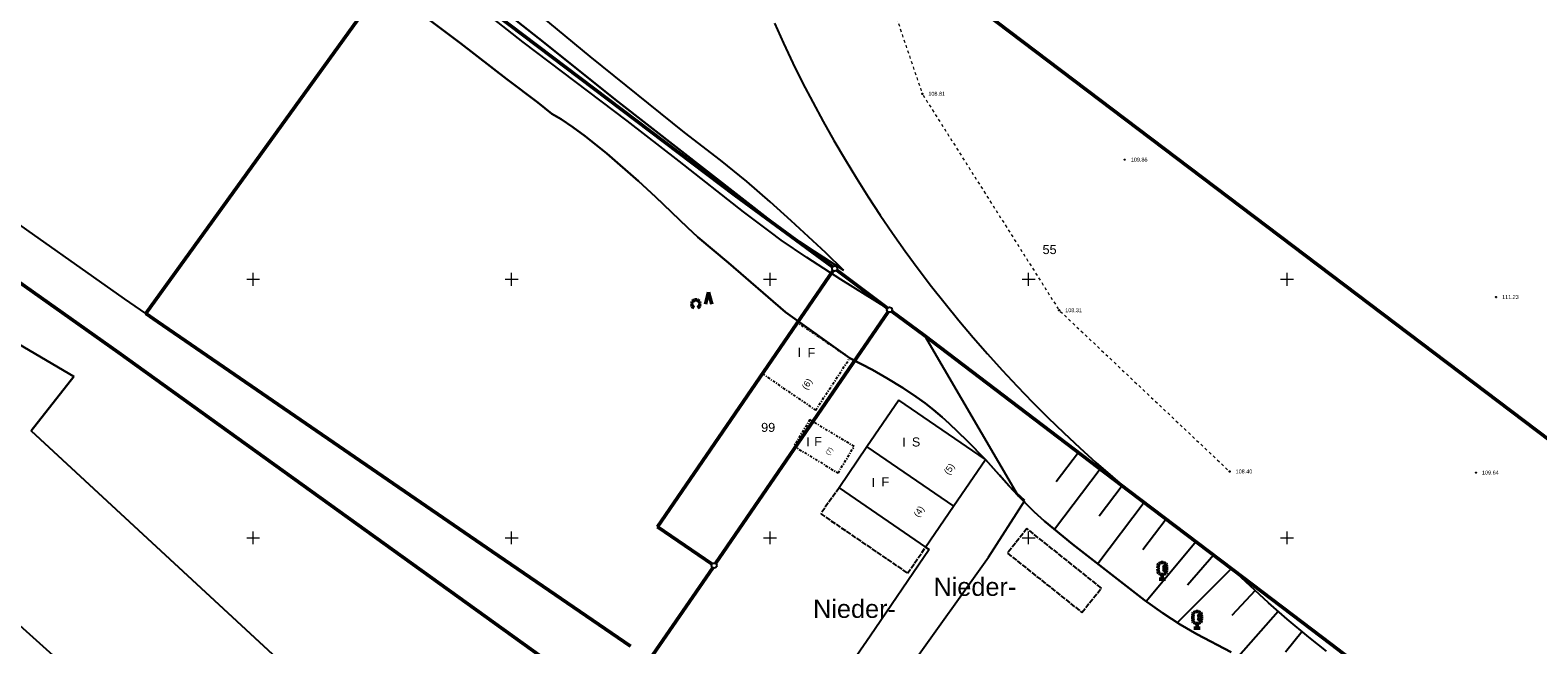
# Model space of a CAD drawing. Header units: metres. Extents: x 32377355 to 32378041, y 5707167 to 5708004.
# Tile 30 of 80: x 32377453 to 32377599, y 5707665 to 5707724. Entities that reach past the tile are written whole.
import ezdxf

# ---------------------------------------------------------------- set-up
doc = ezdxf.new("R2010")
doc.units = ezdxf.units.M
doc.header["$LTSCALE"] = 0.25
for name, pattern in [('LF1600.2002', [3, 2, 0, 0, -1]), ('LF1600.2242', [2, 1, -0.5, 0, -0.5]), ('LF2', [2.2, 1.1, -1.1])]:
    doc.linetypes.add(name, pattern=pattern)
doc.layers.get('0').update_dxf_attribs({"color": 1, "linetype": 'CONTINUOUS'})
for name, color, linetype, lineweight in [('Bauwerke_ Einrichtungen_ Siedlungsf.', 201, 'CONTINUOUS', 25), ('Bauwerke_ Einrichtungen_ Verkehr', 40, 'CONTINUOUS', 25), ('Befliegung', 126, 'CONTINUOUS', 0), ('Besondere Vegetationsmerkmale', 91, 'CONTINUOUS', 25), ('Ebene 71', 71, 'CONTINUOUS', 0), ('Flurstücke_ Grenzpunkte', 51, 'CONTINUOUS', 25), ('Gebäude', 9, 'CONTINUOUS', 25), ('Lagebezeichnungen', 9, 'CONTINUOUS', 25), ('Reliefformen', 32, 'CONTINUOUS', 25), ('Texte Befliegung', 70, 'CONTINUOUS', 0), ('TN_ Vegetation', 91, 'CONTINUOUS', 25), ('TN_ Verkehr', 2, 'CONTINUOUS', 25)]:
    doc.layers.add(name, color=color, linetype=linetype, lineweight=lineweight)
doc.styles.add('F K 20 - Lagebezeichnung Gewanne', font='Arial.ttf')
doc.styles.add('K 10 700 - Arial_ kursiv_ 10 pt_ Flurstücksnummer', font='Arial.ttf')
doc.styles.add('N 7 380 - Arial_ normal_ 7 pt', font='Arial.ttf')
doc.styles.add('N 7 380 - Arial_ normal_ 7 pt_ Hausnummer', font='Arial.ttf')
doc.styles.add('Schrift rechtsgenei', font='Arial.ttf')

# ---------------------------------------------------------------- blocks, each defined once
blk = doc.blocks.new('*X58')
at = {"color": 37, "linetype": 'Continuous', "lineweight": 25, "true_color": 0x805c3b}
for p, q in [((32377567.901122, 5707673.361503), (32377565.353822, 5707670.432203)), ((32377569.578023, 5707671.992402), (32377564.425723, 5707666.829803)), ((32377571.909722, 5707669.919502), (32377569.660223, 5707667.500102)), ((32377574.144423, 5707667.882202), (32377570.302823, 5707663.537603)), ((32377576.458323, 5707665.935603), (32377574.835723, 5707663.928302))]:
    blk.add_line(p, q, dxfattribs=at)
blk = doc.blocks.new('*X61')
at = {"color": 37, "linetype": 'Continuous', "lineweight": 25, "true_color": 0x805c3b}
for p, q in [((32377539.936122, 5707694.552403), (32377549.005623, 5707679.067402)), ((32377554.812723, 5707683.262803), (32377552.653723, 5707680.417802)), ((32377556.938023, 5707681.650003), (32377552.511423, 5707675.807203)), ((32377559.063322, 5707680.037202), (32377556.825422, 5707677.080002)), ((32377561.188623, 5707678.424402), (32377556.684223, 5707672.483402)), ((32377563.313923, 5707676.811703), (32377561.057523, 5707673.832102)), ((32377566.220423, 5707674.644102), (32377561.388923, 5707668.861702))]:
    blk.add_line(p, q, dxfattribs=at)
blk = doc.blocks.new('S163')
at = {"lineweight": -2}
blk.add_hatch(color=0, dxfattribs=at).paths.add_polyline_path([(0, 0.031635, -1), (0, -0.031635, -1)], flags=0)
at = {"color": 0, "lineweight": -2}
blk.add_circle((0, 0), 0.031635, dxfattribs=at)
blk = doc.blocks.new('Gehölz')
at = {"color": 0, "lineweight": -2}
for p, q in [((-0.413465, -0.00873), (-0.39007, 0.00874)), ((-0.39007, 0.00874), (-0.364435, 0.02271)), ((-0.364435, 0.02271), (-0.33707, 0.0329)), ((-0.33707, 0.0329), (-0.308535, 0.039095)), ((-0.308535, 0.039095), (-0.27941, 0.041175)), ((-0.27941, 0.041175), (-0.250285, 0.039095)), ((-0.250285, 0.039095), (-0.22175, 0.0329)), ((-0.22175, 0.0329), (-0.194385, 0.02271)), ((-0.194385, 0.02271), (-0.16875, 0.00874)), ((-0.16875, 0.00874), (-0.145355, -0.00873)), ((0.343135, 0.4049), (0.186275, -0.182355)), ((0.5, -0.182355), (0.343135, 0.4049)), ((-0.48441, -0.16327), (-0.48225, -0.134155)), ((-0.48241, -0.192405), (-0.48441, -0.16327)), ((-0.47629, -0.220955), (-0.48241, -0.192405)), ((-0.48225, -0.134155), (-0.47598, -0.105635)), ((-0.466175, -0.248345), (-0.47629, -0.220955)), ((-0.47598, -0.105635), (-0.465715, -0.0783)), ((-0.452275, -0.27402), (-0.466175, -0.248345)), ((-0.465715, -0.0783), (-0.451675, -0.0527)), ((-0.434865, -0.297465), (-0.452275, -0.27402)), ((-0.451675, -0.0527), (-0.43414, -0.02935)), ((-0.4143, -0.318195), (-0.434865, -0.297465)), ((-0.43414, -0.02935), (-0.413465, -0.00873)), ((-0.391, -0.33579), (-0.4143, -0.318195)), ((-0.365435, -0.3499), (-0.391, -0.33579)), ((-0.16782, -0.33579), (-0.193385, -0.3499)), ((-0.14452, -0.318195), (-0.16782, -0.33579)), ((-0.145355, -0.00873), (-0.12468, -0.02935)), ((-0.123955, -0.297465), (-0.14452, -0.318195)), ((-0.12468, -0.02935), (-0.107145, -0.0527)), ((-0.106545, -0.27402), (-0.123955, -0.297465)), ((-0.107145, -0.0527), (-0.093105, -0.0783)), ((-0.092645, -0.248345), (-0.106545, -0.27402)), ((-0.093105, -0.0783), (-0.08284, -0.105635)), ((-0.08253, -0.220955), (-0.092645, -0.248345)), ((-0.08284, -0.105635), (-0.07657, -0.134155)), ((-0.07641, -0.192405), (-0.08253, -0.220955)), ((-0.07657, -0.134155), (-0.07441, -0.16327)), ((-0.07441, -0.16327), (-0.07641, -0.192405))]:
    blk.add_line(p, q, dxfattribs=at)
blk = doc.blocks.new('Laubbaum', base_point=(0, -0.5))
at = {"color": 0, "lineweight": -2}
for p, q in [((-0.25755, 0.14275), (-0.255405, 0.20252)), ((-0.255405, 0.08298), (-0.25755, 0.14275)), ((-0.255405, 0.20252), (-0.248985, 0.261985)), ((-0.248985, 0.023515), (-0.255405, 0.08298)), ((-0.248985, 0.261985), (-0.23832, 0.32084)), ((-0.23832, -0.03534), (-0.248985, 0.023515)), ((-0.23832, 0.32084), (-0.223465, 0.378775)), ((-0.223465, 0.378775), (-0.2045, 0.4355)), ((-0.2045, 0.4355), (-0.170865, 0.45636)), ((-0.170865, 0.45636), (-0.13513, 0.47336)), ((-0.13513, 0.47336), (-0.097725, 0.4863)), ((-0.097725, 0.4863), (-0.05912, 0.495015)), ((-0.05912, 0.495015), (-0.01979, 0.4994)), ((-0.01979, 0.4994), (0.01979, 0.4994)), ((0.01979, 0.4994), (0.05912, 0.495015)), ((0.05912, 0.495015), (0.097725, 0.4863)), ((0.072, 0.3585), (0.09129, 0.335215)), ((0.09129, 0.335215), (0.105485, 0.308515)), ((0.097725, 0.4863), (0.13513, 0.47336)), ((0.114, 0), (0.104515, -0.021505)), ((0.105485, 0.308515), (0.114, 0.2795)), ((0.114, 0.2795), (0.118245, 0.13975)), ((0.118245, 0.13975), (0.114, 0)), ((0.13513, 0.47336), (0.170865, 0.45636)), ((0.170865, 0.45636), (0.2045, 0.4355)), ((0.2045, 0.4355), (0.223465, 0.378775)), ((0.223465, 0.378775), (0.23832, 0.32084)), ((0.23832, 0.32084), (0.248985, 0.261985)), ((0.248985, 0.023515), (0.23832, -0.03534)), ((0.248985, 0.261985), (0.255405, 0.20252)), ((0.255405, 0.08298), (0.248985, 0.023515)), ((0.255405, 0.20252), (0.25755, 0.14275)), ((0.25755, 0.14275), (0.255405, 0.08298)), ((-0.223465, -0.093275), (-0.23832, -0.03534)), ((-0.2045, -0.15), (-0.223465, -0.093275)), ((-0.17082, -0.170725), (-0.2045, -0.15)), ((0.1905, -0.5), (-0.1905, -0.5)), ((-0.135065, -0.187615), (-0.17082, -0.170725)), ((-0.097665, -0.200465), (-0.135065, -0.187615)), ((-0.05908, -0.20912), (-0.097665, -0.200465)), ((-0.019775, -0.213475), (-0.05908, -0.20912)), ((0.019775, -0.213475), (-0.019775, -0.213475)), ((0, -0.2205), (0, -0.5)), ((0.05908, -0.20912), (0.019775, -0.213475)), ((0.097665, -0.200465), (0.05908, -0.20912)), ((0.09082, -0.04061), (0.0735, -0.0565)), ((0.104515, -0.021505), (0.09082, -0.04061)), ((0.135065, -0.187615), (0.097665, -0.200465)), ((0.17082, -0.170725), (0.135065, -0.187615)), ((0.2045, -0.15), (0.17082, -0.170725)), ((0.223465, -0.093275), (0.2045, -0.15)), ((0.23832, -0.03534), (0.223465, -0.093275))]:
    blk.add_line(p, q, dxfattribs=at)
blk = doc.blocks.new('Grenzpunkt mit Abmarkung')
at = {"color": 0, "lineweight": -2}
blk.add_circle((0, 0), 0.5, dxfattribs=at)

msp = doc.modelspace()

# ---------------------------------------------------------------- linework, layer by layer
at = {"layer": 'Bauwerke_ Einrichtungen_ Siedlungsf.', "color": 7, "linetype": 'LF1600.2002', "lineweight": 25}
for p, q in [((32377531.662723, 5707679.836002), (32377529.891723, 5707677.331002)), ((32377529.891723, 5707677.331002), (32377538.301723, 5707671.569002)), ((32377549.833723, 5707675.890003), (32377547.962723, 5707673.517002)), ((32377557.037723, 5707670.144002), (32377549.833723, 5707675.890003)), ((32377538.301723, 5707671.569002), (32377540.035723, 5707674.100003)), ((32377547.962723, 5707673.517002), (32377555.153723, 5707667.782003)), ((32377555.153723, 5707667.782003), (32377557.037723, 5707670.144002))]:
    msp.add_line(p, q, dxfattribs=at)
at = {"layer": 'Bauwerke_ Einrichtungen_ Siedlungsf.', "color": 7, "linetype": 'Continuous', "lineweight": 25}
msp.add_line((32377579.297722, 5707664.677002), (32377585.20254, 5707660.198085), dxfattribs=at)
at = {"layer": 'Bauwerke_ Einrichtungen_ Verkehr', "color": 37, "linetype": 'Continuous', "lineweight": 25, "true_color": 0x805c3b}
for p, q in [((32377547.177723, 5707681.043003), (32377545.829723, 5707682.559003)), ((32377548.135722, 5707679.981003), (32377547.177723, 5707681.043003)), ((32377549.639722, 5707678.614002), (32377548.135722, 5707679.981003)), ((32377546.115722, 5707673.126002), (32377549.639722, 5707678.614002)), ((32377540.368723, 5707673.873003), (32377534.675723, 5707665.483002)), ((32377538.621723, 5707662.622003), (32377546.115722, 5707673.126002)), ((32377540.035723, 5707674.100003), (32377540.368723, 5707673.873003)), ((32377534.675723, 5707665.483002), (32377532.390723, 5707662.177002))]:
    msp.add_line(p, q, dxfattribs=at)
at = {"layer": 'Befliegung', "color": 7, "linetype": 'LF2', "lineweight": 18}
for p, q in [((32377533.523058, 5707736.17658, 109.675), (32377539.665385, 5707718.071422, 108.818)), ((32377539.796825, 5707717.79623, 108.808), (32377552.872618, 5707697.128772, 108.314)), ((32377553.066293, 5707696.893488, 108.312), (32377569.32515, 5707681.517515, 108.404))]:
    msp.add_line(p, q, dxfattribs=at)
at = {"layer": 'Ebene 71', "color": 7, "linetype": 'Continuous', "lineweight": 9}
for p, q in [((32377474.999722, 5707699.372003), (32377474.999722, 5707700.622003)), ((32377499.999722, 5707699.372003), (32377499.999722, 5707700.622003)), ((32377524.999722, 5707699.372003), (32377524.999722, 5707700.622003)), ((32377549.999722, 5707699.372003), (32377549.999722, 5707700.622003)), ((32377574.999722, 5707699.372003), (32377574.999722, 5707700.622003)), ((32377474.374722, 5707699.997003), (32377475.624722, 5707699.997003)), ((32377499.374722, 5707699.997003), (32377500.624722, 5707699.997003)), ((32377524.374722, 5707699.997003), (32377525.624722, 5707699.997003)), ((32377549.374722, 5707699.997003), (32377550.624722, 5707699.997003)), ((32377574.374722, 5707699.997003), (32377575.624722, 5707699.997003)), ((32377474.374722, 5707674.997003), (32377475.624722, 5707674.997003)), ((32377474.999722, 5707674.372003), (32377474.999722, 5707675.622003)), ((32377499.374722, 5707674.997003), (32377500.624722, 5707674.997003)), ((32377499.999722, 5707674.372003), (32377499.999722, 5707675.622003)), ((32377524.374722, 5707674.997003), (32377525.624722, 5707674.997003)), ((32377524.999722, 5707674.372003), (32377524.999722, 5707675.622003)), ((32377549.374722, 5707674.997003), (32377550.624722, 5707674.997003)), ((32377549.999722, 5707674.372003), (32377549.999722, 5707675.622003)), ((32377574.374722, 5707674.997003), (32377575.624722, 5707674.997003)), ((32377574.999722, 5707674.372003), (32377574.999722, 5707675.622003))]:
    msp.add_line(p, q, dxfattribs=at)
at = {"layer": 'Flurstücke_ Grenzpunkte', "color": 7, "linetype": 'Continuous', "lineweight": 50}
for p, q in [((32377619.4004, 5707670.021902), (32377517.952723, 5707746.825002)), ((32377521.591722, 5707708.130002), (32377489.992723, 5707732.028002)), ((32377487.915723, 5707728.977002), (32377464.606723, 5707696.690003)), ((32377461.969723, 5707692.916002), (32377435.674723, 5707711.530002)), ((32377531.0432, 5707701.190952), (32377521.591722, 5707708.130002)), ((32377514.108723, 5707676.071003), (32377531.10327, 5707700.836868)), ((32377531.44454, 5707700.89276), (32377536.352903, 5707697.202243)), ((32377464.606723, 5707696.690003), (32377465.781723, 5707695.883003)), ((32377536.411327, 5707696.845827), (32377519.728115, 5707672.519175)), ((32377539.936723, 5707694.552002), (32377536.7538, 5707696.90345)), ((32377465.781723, 5707695.883003), (32377498.118723, 5707673.685003)), ((32377559.739723, 5707679.523002), (32377539.936723, 5707694.552002)), ((32377508.348723, 5707659.583003), (32377461.969723, 5707692.916002)), ((32377569.688723, 5707671.973002), (32377559.739723, 5707679.523002)), ((32377519.380568, 5707672.454425), (32377514.108723, 5707676.071003)), ((32377498.118723, 5707673.685003), (32377511.481723, 5707664.511002)), ((32377519.444837, 5707672.107165), (32377512.999722, 5707662.757002)), ((32377579.297722, 5707664.677002), (32377569.688723, 5707671.973002)), ((32377585.20254, 5707660.198085), (32377579.297722, 5707664.677002))]:
    msp.add_line(p, q, dxfattribs=at)
at = {"layer": 'Gebäude', "color": 7, "linetype": 'LF1600.2242', "lineweight": 25}
for p, q in [((32377527.655723, 5707695.813002), (32377524.260722, 5707690.866003)), ((32377532.707722, 5707692.375002), (32377527.655723, 5707695.813002)), ((32377529.402723, 5707687.338003), (32377532.707722, 5707692.375002)), ((32377524.260722, 5707690.866003), (32377529.402723, 5707687.338003)), ((32377528.849723, 5707686.426002), (32377527.293722, 5707683.860003)), ((32377533.125723, 5707683.834002), (32377528.849723, 5707686.426002)), ((32377527.293722, 5707683.860003), (32377531.569722, 5707681.268002)), ((32377531.569722, 5707681.268002), (32377533.125723, 5707683.834002))]:
    msp.add_line(p, q, dxfattribs=at)
at = {"layer": 'Gebäude', "color": 7, "linetype": 'Continuous', "lineweight": 25}
for p, q in [((32377537.456723, 5707688.296002), (32377534.365722, 5707683.783002)), ((32377545.829723, 5707682.559003), (32377537.456723, 5707688.296002)), ((32377534.365722, 5707683.783002), (32377531.662723, 5707679.836002)), ((32377534.365722, 5707683.783002), (32377542.738722, 5707678.046002)), ((32377542.738722, 5707678.046002), (32377545.829723, 5707682.559003)), ((32377531.662723, 5707679.836002), (32377540.035723, 5707674.100003)), ((32377540.035723, 5707674.100003), (32377542.738722, 5707678.046002))]:
    msp.add_line(p, q, dxfattribs=at)
at = {"layer": 'Reliefformen', "color": 37, "linetype": 'Continuous', "lineweight": 25, "true_color": 0x805c3b}
for p, q in [((32377507.609723, 5707721.549003), (32377494.626722, 5707732.236003)), ((32377497.144723, 5707727.625002), (32377502.584723, 5707723.320002)), ((32377502.584723, 5707723.320002), (32377497.144723, 5707727.625002)), ((32377491.609723, 5707725.410002), (32377495.091722, 5707722.809003)), ((32377495.091722, 5707722.809003), (32377491.609723, 5707725.410002)), ((32377501.097723, 5707722.928002), (32377497.617723, 5707725.652002)), ((32377495.091722, 5707722.809003), (32377499.546723, 5707719.334002)), ((32377499.546723, 5707719.334002), (32377495.091722, 5707722.809003)), ((32377511.158723, 5707715.307002), (32377501.097723, 5707722.928002)), ((32377502.584723, 5707723.320002), (32377510.294723, 5707717.157003)), ((32377510.294723, 5707717.157003), (32377502.584723, 5707723.320002)), ((32377516.717723, 5707714.181002), (32377507.609723, 5707721.549003)), ((32377499.546723, 5707719.334002), (32377502.530723, 5707717.093003)), ((32377502.530723, 5707717.093003), (32377499.546723, 5707719.334002)), ((32377502.530723, 5707717.093003), (32377503.896722, 5707716.007002)), ((32377503.896722, 5707716.007002), (32377502.530723, 5707717.093003)), ((32377510.294723, 5707717.157003), (32377525.036722, 5707705.685003)), ((32377525.036722, 5707705.685003), (32377510.294723, 5707717.157003)), ((32377503.896722, 5707716.007002), (32377504.780723, 5707715.467002)), ((32377504.780723, 5707715.467002), (32377503.896722, 5707716.007002)), ((32377504.780723, 5707715.467002), (32377505.903723, 5707714.717002)), ((32377505.903723, 5707714.717002), (32377504.780723, 5707715.467002)), ((32377516.198723, 5707711.406003), (32377511.158723, 5707715.307002)), ((32377505.903723, 5707714.717002), (32377507.113722, 5707713.827003)), ((32377507.113722, 5707713.827003), (32377505.903723, 5707714.717002)), ((32377507.113722, 5707713.827003), (32377509.192722, 5707712.154002)), ((32377509.192722, 5707712.154002), (32377507.113722, 5707713.827003)), ((32377520.200723, 5707711.514003), (32377516.717723, 5707714.181002)), ((32377509.192722, 5707712.154002), (32377512.277723, 5707709.480003)), ((32377512.277723, 5707709.480003), (32377509.192722, 5707712.154002)), ((32377522.424723, 5707706.526003), (32377516.198723, 5707711.406003)), ((32377522.735723, 5707709.455002), (32377520.200723, 5707711.514003)), ((32377512.277723, 5707709.480003), (32377513.922722, 5707707.963003)), ((32377513.922722, 5707707.963003), (32377512.277723, 5707709.480003)), ((32377525.001722, 5707707.491003), (32377522.735723, 5707709.455002)), ((32377513.922722, 5707707.963003), (32377517.006723, 5707704.994002)), ((32377517.006723, 5707704.994002), (32377513.922722, 5707707.963003)), ((32377525.015723, 5707704.568002), (32377522.424723, 5707706.526003)), ((32377527.047722, 5707705.652002), (32377525.001722, 5707707.491003)), ((32377517.006723, 5707704.994002), (32377518.018723, 5707704.062002)), ((32377518.018723, 5707704.062002), (32377517.006723, 5707704.994002)), ((32377525.036722, 5707705.685003), (32377525.847723, 5707705.078002)), ((32377525.847723, 5707705.078002), (32377525.036722, 5707705.685003)), ((32377525.847723, 5707705.078002), (32377527.886723, 5707703.620002)), ((32377527.886723, 5707703.620002), (32377525.847723, 5707705.078002)), ((32377530.375723, 5707702.569002), (32377527.047722, 5707705.652002)), ((32377518.018723, 5707704.062002), (32377520.981723, 5707701.601002)), ((32377520.981723, 5707701.601002), (32377518.018723, 5707704.062002)), ((32377526.082722, 5707703.794002), (32377525.015723, 5707704.568002)), ((32377528.548723, 5707702.092002), (32377526.082722, 5707703.794002)), ((32377527.886723, 5707703.620002), (32377529.279723, 5707702.687002)), ((32377529.279723, 5707702.687002), (32377527.886723, 5707703.620002)), ((32377531.836723, 5707699.962002), (32377528.548723, 5707702.092002)), ((32377529.279723, 5707702.687002), (32377532.112723, 5707700.882002)), ((32377532.112723, 5707700.882002), (32377529.279723, 5707702.687002)), ((32377532.112723, 5707700.882002), (32377530.375723, 5707702.569002)), ((32377520.981723, 5707701.601002), (32377526.479722, 5707696.808002)), ((32377526.479722, 5707696.808002), (32377520.981723, 5707701.601002)), ((32377536.339965, 5707697.183283), (32377531.836723, 5707699.962002)), ((32377457.668722, 5707690.602002), (32377443.382723, 5707698.927002)), ((32377443.382723, 5707698.927002), (32377457.668722, 5707690.602002)), ((32377526.479722, 5707696.808002), (32377532.707722, 5707692.375002)), ((32377532.707722, 5707692.375002), (32377526.479722, 5707696.808002)), ((32377539.936723, 5707694.552002), (32377536.7538, 5707696.90345)), ((32377569.688723, 5707671.973002), (32377539.936723, 5707694.552002)), ((32377532.707722, 5707692.375002), (32377534.902723, 5707691.227002)), ((32377534.902723, 5707691.227002), (32377532.707722, 5707692.375002)), ((32377453.523722, 5707685.343003), (32377457.668722, 5707690.602002)), ((32377457.668722, 5707690.602002), (32377453.523722, 5707685.343003)), ((32377534.902723, 5707691.227002), (32377536.289723, 5707690.446003)), ((32377536.289723, 5707690.446003), (32377534.902723, 5707691.227002)), ((32377536.289723, 5707690.446003), (32377537.849723, 5707689.486003)), ((32377537.849723, 5707689.486003), (32377536.289723, 5707690.446003)), ((32377537.849723, 5707689.486003), (32377539.125723, 5707688.634003)), ((32377539.125723, 5707688.634003), (32377537.849723, 5707689.486003)), ((32377539.125723, 5707688.634003), (32377539.983723, 5707688.006002)), ((32377539.983723, 5707688.006002), (32377539.125723, 5707688.634003)), ((32377539.983723, 5707688.006002), (32377540.800723, 5707687.362002)), ((32377540.800723, 5707687.362002), (32377539.983723, 5707688.006002)), ((32377540.800723, 5707687.362002), (32377541.634723, 5707686.659002)), ((32377541.634723, 5707686.659002), (32377540.800723, 5707687.362002)), ((32377541.634723, 5707686.659002), (32377542.315722, 5707686.051002)), ((32377542.315722, 5707686.051002), (32377541.634723, 5707686.659002)), ((32377542.315722, 5707686.051002), (32377544.021722, 5707684.410002)), ((32377544.021722, 5707684.410002), (32377542.315722, 5707686.051002)), ((32377487.910723, 5707653.561002), (32377453.523722, 5707685.343003)), ((32377453.523722, 5707685.343003), (32377487.910723, 5707653.561002)), ((32377433.709723, 5707683.320002), (32377476.941723, 5707644.529002)), ((32377544.021722, 5707684.410002), (32377545.829723, 5707682.559003)), ((32377545.829723, 5707682.559003), (32377544.021722, 5707684.410002)), ((32377545.829723, 5707682.559003), (32377548.135722, 5707679.981003)), ((32377548.135722, 5707679.981003), (32377545.829723, 5707682.559003)), ((32377548.135722, 5707679.981003), (32377549.005723, 5707679.066003)), ((32377549.005723, 5707679.066003), (32377548.135722, 5707679.981003)), ((32377549.005723, 5707679.066003), (32377550.546723, 5707677.522002)), ((32377550.546723, 5707677.522002), (32377549.005723, 5707679.066003)), ((32377550.546723, 5707677.522002), (32377551.543722, 5707676.624002)), ((32377551.543722, 5707676.624002), (32377550.546723, 5707677.522002)), ((32377551.543722, 5707676.624002), (32377554.253723, 5707674.387002)), ((32377554.253723, 5707674.387002), (32377551.543722, 5707676.624002)), ((32377554.253723, 5707674.387002), (32377561.221723, 5707668.964003)), ((32377561.221723, 5707668.964003), (32377554.253723, 5707674.387002)), ((32377573.210723, 5707668.706002), (32377569.688723, 5707671.973002)), ((32377561.221723, 5707668.964003), (32377562.975722, 5707667.710002)), ((32377562.975722, 5707667.710002), (32377561.221723, 5707668.964003)), ((32377575.015723, 5707667.124002), (32377573.210723, 5707668.706002)), ((32377562.975722, 5707667.710002), (32377564.659722, 5707666.624002)), ((32377564.659722, 5707666.624002), (32377562.975722, 5707667.710002)), ((32377577.112723, 5707665.397002), (32377575.015723, 5707667.124002)), ((32377564.659722, 5707666.624002), (32377566.261723, 5707665.694002)), ((32377566.261723, 5707665.694002), (32377564.659722, 5707666.624002)), ((32377566.261723, 5707665.694002), (32377569.588723, 5707663.931002)), ((32377569.588723, 5707663.931002), (32377566.261723, 5707665.694002)), ((32377578.814723, 5707664.042003), (32377577.112723, 5707665.397002))]:
    msp.add_line(p, q, dxfattribs=at)
at = {"layer": 'TN_ Vegetation', "color": 116, "linetype": 'Continuous', "lineweight": 25, "true_color": 0x008230}
for p, q in [((32377521.591722, 5707708.130002), (32377489.992723, 5707732.028002)), ((32377487.915723, 5707728.977002), (32377464.606723, 5707696.690003)), ((32377531.0432, 5707701.190952), (32377521.591722, 5707708.130002)), ((32377514.108723, 5707676.071003), (32377531.10327, 5707700.836868)), ((32377464.606723, 5707696.690003), (32377465.781723, 5707695.883003)), ((32377465.781723, 5707695.883003), (32377498.118723, 5707673.685003)), ((32377519.380568, 5707672.454425), (32377514.108723, 5707676.071003)), ((32377498.118723, 5707673.685003), (32377511.481723, 5707664.511002)), ((32377512.999722, 5707662.757002), (32377519.444837, 5707672.107165))]:
    msp.add_line(p, q, dxfattribs=at)
at = {"layer": 'TN_ Vegetation', "color": 253, "linetype": 'Continuous', "lineweight": 25, "true_color": 0xb2b2b2}
for p, q in [((32377525.407722, 5707724.746002), (32377526.287723, 5707722.816003)), ((32377526.287723, 5707722.816003), (32377527.200723, 5707720.901003)), ((32377527.200723, 5707720.901003), (32377528.145723, 5707719.002002)), ((32377528.145723, 5707719.002002), (32377529.123723, 5707717.119002)), ((32377529.123723, 5707717.119002), (32377530.133723, 5707715.253003)), ((32377530.133723, 5707715.253003), (32377531.174723, 5707713.405002)), ((32377531.174723, 5707713.405002), (32377532.247722, 5707711.574002)), ((32377532.247722, 5707711.574002), (32377533.351723, 5707709.762002)), ((32377533.351723, 5707709.762002), (32377534.485723, 5707707.970002)), ((32377534.485723, 5707707.970002), (32377535.650722, 5707706.196003)), ((32377535.650722, 5707706.196003), (32377536.845723, 5707704.443002)), ((32377536.845723, 5707704.443002), (32377538.069722, 5707702.711002)), ((32377538.069722, 5707702.711002), (32377539.323723, 5707700.999002)), ((32377531.44454, 5707700.89276), (32377536.352903, 5707697.202243)), ((32377539.323723, 5707700.999002), (32377540.606723, 5707699.310003)), ((32377540.606723, 5707699.310003), (32377541.917723, 5707697.642002)), ((32377541.917723, 5707697.642002), (32377543.257723, 5707695.997003)), ((32377543.257723, 5707695.997003), (32377544.625723, 5707694.375002)), ((32377539.936723, 5707694.552002), (32377559.739723, 5707679.523002)), ((32377544.625723, 5707694.375002), (32377546.020723, 5707692.776003)), ((32377546.020723, 5707692.776003), (32377547.442722, 5707691.202003)), ((32377547.442722, 5707691.202003), (32377548.890723, 5707689.652002)), ((32377548.890723, 5707689.652002), (32377550.365722, 5707688.127002)), ((32377550.365722, 5707688.127002), (32377551.866723, 5707686.627002)), ((32377551.866723, 5707686.627002), (32377553.392723, 5707685.153002)), ((32377553.392723, 5707685.153002), (32377554.942722, 5707683.705002)), ((32377554.942722, 5707683.705002), (32377556.518723, 5707682.284002)), ((32377556.518723, 5707682.284002), (32377558.117723, 5707680.890003)), ((32377558.117723, 5707680.890003), (32377559.739723, 5707679.523002)), ((32377559.739723, 5707679.523002), (32377569.688723, 5707671.973002)), ((32377569.688723, 5707671.973002), (32377579.297722, 5707664.677002))]:
    msp.add_line(p, q, dxfattribs=at)
at = {"layer": 'TN_ Verkehr', "color": 253, "linetype": 'Continuous', "lineweight": 25, "true_color": 0xb2b2b2}
for p, q in [((32377462.553723, 5707698.116003), (32377438.257723, 5707715.226002)), ((32377435.674723, 5707711.530002), (32377461.969723, 5707692.916002)), ((32377464.606723, 5707696.690003), (32377462.553723, 5707698.116003)), ((32377461.969723, 5707692.916002), (32377508.348723, 5707659.583003))]:
    msp.add_line(p, q, dxfattribs=at)

# ---------------------------------------------------------------- block references
at = {"layer": 'Befliegung', "color": 7, "lineweight": 25, "xscale": 0.88, "yscale": 0.88, "zscale": 0.88}
for p in [(32377539.714722, 5707717.926002, 108.811), (32377559.299723, 5707711.559003, 109.862), (32377595.209723, 5707698.276003, 111.226), (32377552.954723, 5707696.999002, 108.311), (32377569.436723, 5707681.412003, 108.405), (32377593.268723, 5707681.297002, 109.638)]:
    msp.add_blockref('S163', p, dxfattribs=at)
at = {"layer": 'Besondere Vegetationsmerkmale', "color": 116, "lineweight": 50, "true_color": 0x008230, "xscale": 1.625, "yscale": 1.625, "zscale": 1.625}
for p in [(32377562.932723, 5707670.992003), (32377566.293722, 5707666.255002)]:
    msp.add_blockref('Laubbaum', p, dxfattribs=at)
at = {"layer": 'Flurstücke_ Grenzpunkte', "color": 7, "lineweight": 25, "xscale": 0.5, "yscale": 0.5, "zscale": 0.5}
for p in [(32377531.244723, 5707701.043003), (32377536.552723, 5707697.052002), (32377519.586723, 5707672.313002)]:
    msp.add_blockref('Grenzpunkt mit Abmarkung', p, dxfattribs=at)
at = {"layer": 'Reliefformen', "color": 37, "lineweight": 25, "true_color": 0x805c3b}
for name in ['*X61', '*X58']:
    msp.add_blockref(name, (0, 0), dxfattribs=at)
at = {"layer": 'TN_ Vegetation', "color": 116, "lineweight": 50, "true_color": 0x008230, "xscale": 1.975, "yscale": 1.975, "zscale": 1.975}
msp.add_blockref('Gehölz', (32377518.366723, 5707697.937002), dxfattribs=at)

# ---------------------------------------------------------------- texts
at = {"layer": 'Flurstücke_ Grenzpunkte', "color": 7, "lineweight": 35, "char_height": 0.875, "attachment_point": 7, "line_spacing_factor": 0.69, "style": 'K 10 700 - Arial_ kursiv_ 10 pt_ Flurstücksnummer'}
for s, insert in [('55', (32377551.349473, 5707702.420002)), ('99', (32377524.129473, 5707685.227002))]:
    msp.add_mtext(s, dxfattribs=dict(at, insert=insert))
at = {"layer": 'Gebäude', "color": 7, "lineweight": 35, "char_height": 0.875, "attachment_point": 7, "line_spacing_factor": 0.69, "style": 'N 7 380 - Arial_ normal_ 7 pt'}
for s, insert in [('I', (32377527.65891, 5707692.497503)), ('F', (32377528.62491, 5707692.463503)), ('I', (32377528.48991, 5707683.843503)), ('F', (32377529.26091, 5707683.863502)), ('I', (32377537.77391, 5707683.811502)), ('S', (32377538.70841, 5707683.818502)), ('I', (32377534.81691, 5707679.922503)), ('F', (32377535.76691, 5707679.983502))]:
    msp.add_mtext(s, dxfattribs=dict(at, insert=insert))
at = {"layer": 'Gebäude', "color": 7, "lineweight": 25, "attachment_point": 7, "line_spacing_factor": 0.69, "style": 'N 7 380 - Arial_ normal_ 7 pt_ Hausnummer'}
for s, insert, char_height, rotation in [('(6)', (32377528.687155, 5707689.158592), 0.625, 56.72906094), ('(7)', (32377530.818305, 5707682.870025), 0.4425, 58.77125097), ('(5)', (32377542.43324, 5707680.936435), 0.625, 55.64206665), ('(4)', (32377539.49724, 5707676.825435), 0.625, 55.64206665)]:
    msp.add_mtext(s, dxfattribs=dict(at, insert=insert, char_height=char_height, rotation=rotation))
at = {"layer": 'Lagebezeichnungen', "color": 7, "lineweight": 70, "char_height": 1.75, "attachment_point": 7, "line_spacing_factor": 0.69, "style": 'F K 20 - Lagebezeichnung Gewanne'}
for insert in [(32377540.796847, 5707669.364002), (32377529.155848, 5707667.234002)]:
    msp.add_mtext('Nieder-', dxfattribs=dict(at, insert=insert))
at = {"layer": 'Texte Befliegung', "color": 7, "lineweight": 18, "char_height": 0.3775, "attachment_point": 7, "line_spacing_factor": 0.69, "style": 'Schrift rechtsgenei'}
for s, insert in [('108.81', (32377540.303622, 5707717.737252, 108.811)), ('109.86', (32377559.888623, 5707711.370253, 109.862)), ('111.23', (32377595.798623, 5707698.087252, 111.226)), ('108.31', (32377553.543623, 5707696.810252, 108.311)), ('108.40', (32377570.025623, 5707681.223252, 108.405)), ('109.64', (32377593.857623, 5707681.108253, 109.638))]:
    msp.add_mtext(s, dxfattribs=dict(at, insert=insert))

doc.saveas('drawing.dxf')
